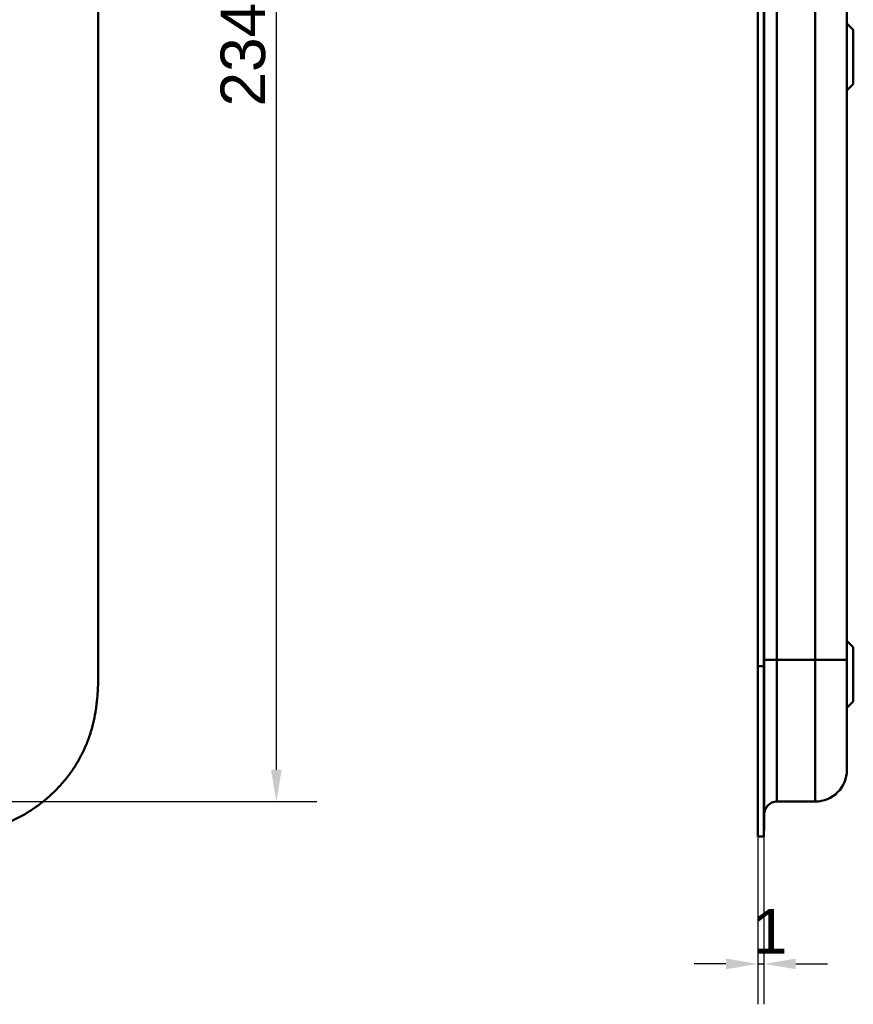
# Model space of a CAD drawing. Header units: millimetres. Extents: x 20 to 833, y 20 to 574.
# Tile 8 of 22: x 291 to 422, y 248 to 403. Entities that reach past the tile are written whole.
import ezdxf

# ---------------------------------------------------------------- set-up
doc = ezdxf.new("R2010")
doc.units = ezdxf.units.MM
doc.header["$LTSCALE"] = 2
for name, color, linetype, lineweight in [('Bemaßungen(DIN)', 7, 'Continuous', 25), ('Sichtbare Kanten(DIN)', 7, 'Continuous', 50), ('Sichtbare tangentiale Kanten(DIN)', 7, 'Continuous', 50)]:
    doc.layers.add(name, color=color, linetype=linetype, lineweight=lineweight)
doc.styles.add('STANDARD-DIN~0', font='arial.ttf')
doc.dimstyles.new('CAD-LAN', dxfattribs={"dimscale": 2, "dimtxt": 3.5, "dimasz": 2.5, "dimexe": 3.175, "dimexo": 0, "dimgap": 0.8, "dimtad": 1, "dimrnd": 1e-08, "dimtxsty": 'STANDARD-DIN~0', "dimcen": 0.09, "dimdle": 10, "dimclrd": 250, "dimclre": 250, "dimclrt": 250, "dimadec": 0, "dimazin": 2, "dimtfac": 1, "dimtmove": 0, "dimatfit": 3, "dimfxl": 1, "dimtolj": 1, "dimtzin": 0, "dimlwd": 25, "dimlwe": 25, "dimarcsym": 0})

# ---------------------------------------------------------------- blocks, each defined once
blk = doc.blocks.new('*D17')
at = {"layer": 'Bemaßungen(DIN)', "color": 250, "linetype": 'Continuous', "lineweight": 25, "true_color": 0x3f3f3f, "transparency": 16777216}
for p, q in [((263.17, 513.98), (337.52, 513.98)), ((331.17, 508.98), (331.17, 284.98)), ((263.17, 279.98), (337.52, 279.98))]:
    blk.add_line(p, q, dxfattribs=at)
at = {"layer": 'Bemaßungen(DIN)', "color": 250, "linetype": 'Continuous', "true_color": 0x3f3f3f, "transparency": 16777216}
for points in [[(330.34, 508.98), (332, 508.98), (331.17, 513.98)], [(330.34, 284.98), (332, 284.98), (331.17, 279.98)]]:
    blk.add_solid(points, dxfattribs=at)
at = {"layer": 'Defpoints', "color": 0, "linetype": 'Continuous', "transparency": 16777216}
for p in [(263.17, 513.98), (263.17, 279.98), (331.17, 279.98)]:
    blk.add_point(p, dxfattribs=at)
at = {"layer": 'Bemaßungen(DIN)', "color": 250, "linetype": 'Continuous', "lineweight": 25, "true_color": 0x3f3f3f, "transparency": 16777216, "insert": (322.42, 389.2), "char_height": 7, "attachment_point": 1, "rotation": 90, "style": 'STANDARD-DIN~0'}
blk.add_mtext('\\A1;234', dxfattribs=at)
blk = doc.blocks.new('*D19')
at = {"layer": 'Bemaßungen(DIN)', "color": 250, "linetype": 'Continuous', "lineweight": 25, "true_color": 0x3f3f3f, "transparency": 16777216}
for p, q in [((406.81, 274.48), (406.81, 248.13)), ((407.78, 274.48), (407.78, 248.13)), ((401.81, 254.48), (396.81, 254.48)), ((406.81, 254.48), (407.78, 254.48)), ((412.78, 254.48), (417.78, 254.48))]:
    blk.add_line(p, q, dxfattribs=at)
at = {"layer": 'Bemaßungen(DIN)', "color": 250, "linetype": 'Continuous', "true_color": 0x3f3f3f, "transparency": 16777216}
for points in [[(401.81, 255.32), (401.81, 253.65), (406.81, 254.48)], [(412.78, 255.32), (412.78, 253.65), (407.78, 254.48)]]:
    blk.add_solid(points, dxfattribs=at)
at = {"layer": 'Defpoints', "color": 0, "linetype": 'Continuous', "transparency": 16777216}
for p in [(406.81, 274.48), (407.78, 274.48), (407.78, 254.48)]:
    blk.add_point(p, dxfattribs=at)
at = {"layer": 'Bemaßungen(DIN)', "color": 250, "linetype": 'Continuous', "lineweight": 25, "true_color": 0x3f3f3f, "transparency": 16777216, "insert": (406.01, 263.11), "char_height": 7, "attachment_point": 1, "style": 'STANDARD-DIN~0'}
blk.add_mtext('\\A1;1', dxfattribs=at)

msp = doc.modelspace()

# ---------------------------------------------------------------- linework, layer by layer
at = {"layer": 'Sichtbare Kanten(DIN)'}
for p, q in [((303.207, 301.267), (303.207, 492.74)), ((406.81, 301.267), (406.81, 492.699)), ((407.78, 492.699), (407.78, 301.267)), ((407.81, 492.699), (407.81, 301.267)), ((420.81, 302.267), (420.81, 491.699)), ((421.81, 401.233), (420.81, 402.233)), ((421.81, 401.233), (421.81, 392.733)), ((421.81, 392.733), (420.81, 391.733)), ((421.81, 304.233), (420.81, 305.233)), ((421.81, 304.233), (421.81, 295.733)), ((406.81, 274.483), (406.81, 301.267)), ((407.78, 301.267), (407.78, 274.483)), ((407.81, 301.267), (407.81, 275.483)), ((421.81, 295.733), (420.81, 294.733)), ((409.81, 279.983), (415.81, 279.983)), ((407.78, 275.483), (407.81, 275.483)), ((406.81, 274.483), (407.78, 274.483))]:
    msp.add_line(p, q, dxfattribs=at)
for points, knots in [([(420.81, 284.983), (420.81, 284.983), (420.81, 284.983), (420.81, 284.983), (420.81, 284.983), (420.81, 284.983), (420.81, 284.992), (420.81, 284.997), (420.81, 285.004), (420.81, 285.015), (420.81, 285.026), (420.81, 285.039), (420.81, 285.057), (420.81, 285.058), (420.81, 285.058), (420.81, 285.059), (420.81, 285.096), (420.81, 285.151), (420.81, 285.229), (420.81, 285.23), (420.81, 285.231), (420.81, 285.233), (420.81, 285.312), (420.81, 285.416), (420.81, 285.55), (420.81, 285.551), (420.81, 285.552), (420.81, 285.554), (420.81, 285.69), (420.81, 285.857), (420.81, 286.057), (420.81, 286.058), (420.81, 286.06), (420.81, 286.061), (420.81, 286.263), (420.81, 286.501), (420.81, 286.773), (420.81, 287.045), (420.81, 287.353), (420.81, 287.695), (420.81, 288.035), (420.81, 288.412), (420.81, 288.818), (420.81, 289.223), (420.81, 289.663), (420.81, 290.128), (420.81, 290.592), (420.81, 291.087), (420.81, 291.603), (420.81, 292.116), (420.81, 292.655), (420.81, 293.208), (420.81, 293.76), (420.81, 294.333), (420.81, 294.914), (420.81, 294.918), (420.81, 294.922), (420.81, 294.926), (420.81, 295.506), (420.81, 296.098), (420.81, 296.692), (420.81, 296.701), (420.81, 296.709), (420.81, 296.718), (420.81, 297.316), (420.81, 297.918), (420.81, 298.544), (420.81, 298.552), (420.81, 298.559), (420.81, 298.566), (420.81, 298.878), (420.81, 299.18), (420.81, 299.489), (420.81, 299.806), (420.81, 300.122), (420.81, 300.437), (420.81, 301.049), (420.81, 301.659), (420.81, 302.267)], [0, 0, 0, 0, 0.0075325, 0.0075325, 0.0075325, 0.1836207, 0.1836207, 0.1836207, 0.2762788, 0.2762788, 0.2762788, 0.3665136, 0.3665136, 0.3665136, 0.3686273, 0.3686273, 0.3686273, 0.5500633, 0.5500633, 0.5500633, 0.5527911, 0.5527911, 0.5527911, 0.7354644, 0.7354644, 0.7354644, 0.7370886, 0.7370886, 0.7370886, 0.9217242, 0.9217242, 0.9217242, 0.9228036, 0.9228036, 0.9228036, 1.1089772, 1.1089772, 1.1089772, 1.2946929, 1.2946929, 1.2946929, 1.479917, 1.479917, 1.479917, 1.6643958, 1.6643958, 1.6643958, 1.8485335, 1.8485335, 1.8485335, 2.0316816, 2.0316816, 2.0316816, 2.2147613, 2.2147613, 2.2147613, 2.2161064, 2.2161064, 2.2161064, 2.3988701, 2.3988701, 2.3988701, 2.4015107, 2.4015107, 2.4015107, 2.5852067, 2.5852067, 2.5852067, 2.587374, 2.587374, 2.587374, 2.678885, 2.678885, 2.678885, 2.772998, 2.772998, 2.772998, 2.9555616, 2.9555616, 2.9555616, 2.9555616]), ([(276.169, 274.483), (276.754, 274.485), (277.933, 274.499), (279.422, 274.562), (280.92, 274.677), (282.123, 274.816), (283.627, 275.057), (284.828, 275.31), (286.317, 275.704), (287.497, 276.086), (288.948, 276.646), (290.085, 277.162), (291.47, 277.891), (292.545, 278.539), (293.837, 279.429), (294.827, 280.201), (296.001, 281.238), (296.886, 282.121), (297.918, 283.285), (298.682, 284.262), (299.554, 285.532), (300.183, 286.583), (300.881, 287.933), (301.369, 289.039), (301.889, 290.444), (302.235, 291.582), (302.584, 293.016), (302.798, 294.168), (302.993, 295.608), (303.097, 296.756), (303.174, 298.182), (303.207, 299.597), (303.208, 300.713), (303.207, 301.267)], [-0.99998994, -0.99998994, -0.99998994, -0.99998994, -0.9592928, -0.91859565, -0.89824708, -0.85754993, -0.83720136, -0.79650421, -0.77615564, -0.73545849, -0.71510992, -0.67441277, -0.6540642, -0.61336705, -0.59301848, -0.55232133, -0.53197276, -0.49127561, -0.47092704, -0.43022989, -0.40988132, -0.36918417, -0.3488356, -0.30813845, -0.28778988, -0.24709273, -0.22674416, -0.18604701, -0.16569844, -0.12500129, -0.10465272, -0.06395557, -0.02325842, -0.02325842, -0.02325842, -0.02325842])]:
    msp.add_open_spline(points, degree=3, knots=knots, dxfattribs=at)
for points in [[(420.81, 284.983), (420.81, 282.222), (418.572, 279.983), (415.81, 279.983)], [(407.81, 277.984), (407.811, 279.088), (408.706, 279.983), (409.81, 279.983)]]:
    msp.add_open_spline(points, degree=3, dxfattribs=at)
at = {"layer": 'Sichtbare tangentiale Kanten(DIN)'}
for p, q in [((409.81, 491.699), (409.81, 302.267)), ((415.81, 302.267), (415.81, 491.699)), ((409.81, 302.267), (409.81, 279.983)), ((409.81, 302.267), (415.81, 302.267)), ((415.81, 279.983), (415.81, 302.267)), ((406.81, 301.267), (407.78, 301.267)), ((407.78, 301.267), (407.81, 301.267))]:
    msp.add_line(p, q, dxfattribs=at)
for points in [[(407.81, 302.267), (407.81, 302.267), (408.706, 302.267), (409.81, 302.267)], [(415.81, 302.267), (418.572, 302.267), (420.81, 302.267), (420.81, 302.267)]]:
    msp.add_open_spline(points, degree=3, dxfattribs=at)

# ---------------------------------------------------------------- dimensions: what is measured, and where the dimension line sits
at = {"layer": 'Bemaßungen(DIN)', "color": 250, "linetype": 'Continuous', "lineweight": 25, "true_color": 0x3f3f3f}
for base, p1, p2, angle, override, picture, middle in [((331.169, 279.983), (263.169, 513.983), (263.169, 279.983), 90, {"dimgap": 0.8, "dimdec": 2, "dimtol": 0, "dimlim": 0, "dimtp": 0, "dimtm": 0, "dimtdec": 2, "dimtofl": 0, "dimatfit": 1}, '*D17', (331.169, 396.983)), ((407.78, 254.483), (406.81, 274.483), (407.78, 274.483), 180, {"dimgap": 0.8, "dimdec": 0, "dimtol": 0, "dimlim": 0, "dimtp": 0, "dimtm": 0, "dimtdec": 2, "dimtofl": 1, "dimatfit": 1}, '*D19', (407.295, 254.483))]:
    dim = msp.add_linear_dim(base=base, p1=p1, p2=p2, angle=angle, dimstyle='CAD-LAN', override=override, dxfattribs=at)
    dim.commit()
    dim.dimension.update_dxf_attribs({"geometry": picture, "text_midpoint": middle, "dimtype": 160})

doc.saveas('drawing.dxf')
